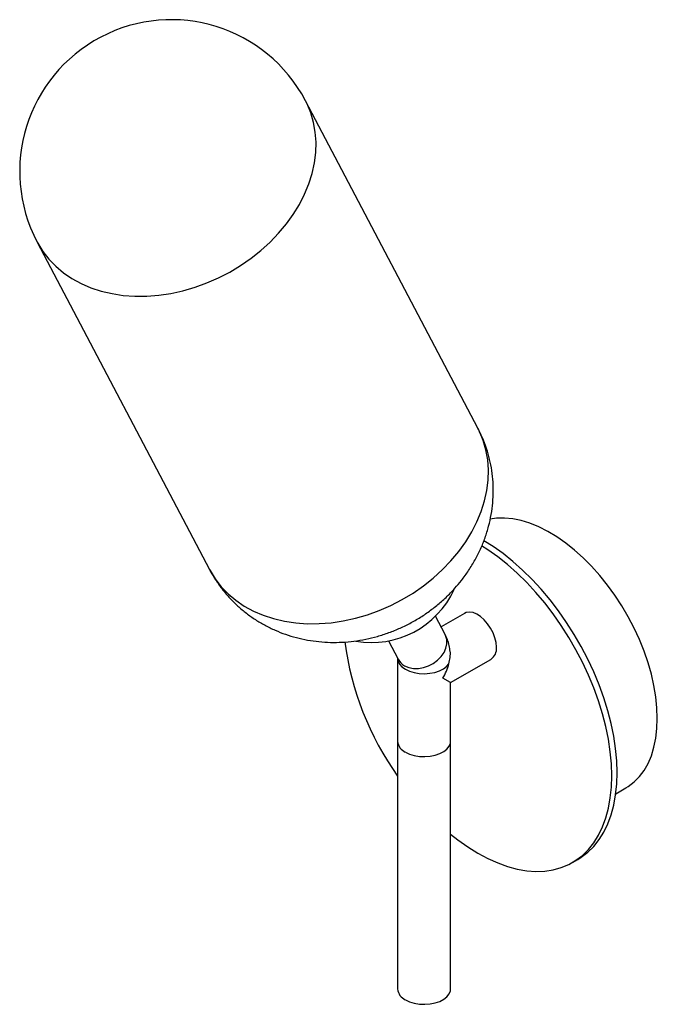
# Paper-space layout '_Isométrica' of a CAD drawing. Header units: millimetres. Extents: x -225 to -57, y -93 to 166.
import ezdxf

# ---------------------------------------------------------------- set-up
doc = ezdxf.new("R2010")
doc.units = ezdxf.units.MM

psp = doc.layouts.new('_Isométrica')

# ---------------------------------------------------------------- linework, layer by layer
at = {"color": 7, "linetype": 'Continuous', "lineweight": 25}
for p, q in [((-104.19, 58.57), (-149.67, 144.94)), ((-220.46, 107.67), (-174.98, 21.3)), ((-112.86, 4.21), (-115.39, 9.02)), ((-107.75, 9.74), (-113.9, 6.19)), ((-127.78, 2.5), (-125.25, -2.31)), ((-125.39, -2.12), (-125.39, -89.31)), ((-111.39, -8.53), (-100.75, -2.39)), ((-111.39, -8.53), (-113.44, -7.34)), ((-111.39, -89.31), (-111.39, -8.53)), ((-67.84, -37.82), (-65.16, -36.27)), ((-79.25, -55.96), (-77.84, -55.14))]:
    psp.add_line(p, q, dxfattribs=at)
at = {"color": 8, "linetype": 'Continuous', "lineweight": 25, "flags": 128}
for points in [[(-156.78, 109.98), (-154.73, 112.43), (-152.9, 114.97), (-151.29, 117.6), (-149.92, 120.29), (-148.8, 123.02), (-147.93, 125.77), (-147.32, 128.53), (-146.98, 131.27), (-146.9, 133.98), (-147.09, 136.63), (-147.55, 139.21), (-148.27, 141.7), (-149.24, 144.09), (-149.67, 144.94)], [(-220.46, 107.67), (-220.3, 107.38), (-218.95, 105.19), (-217.36, 103.15), (-215.54, 101.27), (-213.51, 99.57), (-211.29, 98.05), (-208.87, 96.73), (-206.29, 95.62), (-203.56, 94.73), (-200.7, 94.06), (-197.74, 93.61), (-194.68, 93.39), (-191.55, 93.41), (-188.38, 93.65), (-185.19, 94.12), (-181.99, 94.82), (-178.82, 95.74), (-175.69, 96.88), (-172.63, 98.22), (-169.65, 99.75), (-166.78, 101.48), (-164.04, 103.38), (-161.45, 105.43), (-159.02, 107.64), (-156.78, 109.98)], [(-111.3, 23.61), (-109.26, 26.06), (-107.42, 28.6), (-105.81, 31.23), (-104.44, 33.92), (-103.32, 36.65), (-102.45, 39.4), (-101.84, 42.16), (-101.5, 44.9), (-101.42, 47.61), (-101.61, 50.26), (-102.07, 52.84), (-102.79, 55.33), (-103.76, 57.72), (-104.19, 58.57)], [(-174.98, 21.3), (-174.82, 21.01), (-173.47, 18.82), (-171.88, 16.78), (-170.07, 14.9), (-168.04, 13.2), (-165.81, 11.68), (-163.39, 10.36), (-160.81, 9.25), (-158.08, 8.36), (-155.22, 7.69), (-152.26, 7.24), (-149.2, 7.02), (-146.07, 7.04), (-142.9, 7.28), (-139.71, 7.75), (-136.51, 8.45), (-133.34, 9.37), (-130.21, 10.51), (-127.15, 11.85), (-124.17, 13.38), (-121.3, 15.11), (-118.56, 17.01), (-115.97, 19.06), (-113.55, 21.27), (-111.3, 23.61)], [(-123.54, -4.06), (-122.45, -4.53), (-121.23, -4.78), (-119.91, -4.79), (-118.56, -4.57), (-117.23, -4.13), (-115.97, -3.47), (-114.84, -2.64), (-113.89, -1.65), (-113.14, -0.56), (-112.64, 0.59), (-112.4, 1.75), (-112.43, 2.88), (-112.73, 3.94), (-112.86, 4.21)], [(-125.39, -2.15), (-125.27, -2.87), (-124.88, -3.64), (-124.23, -4.35), (-123.34, -4.98), (-122.26, -5.49), (-121.03, -5.87), (-119.69, -6.09), (-118.3, -6.16), (-116.91, -6.07), (-115.58, -5.82), (-114.37, -5.43), (-113.31, -4.9), (-112.46, -4.26), (-111.84, -3.54)]]:
    psp.add_lwpolyline(points, dxfattribs=at)
at = {"color": 7, "linetype": 'Continuous', "lineweight": 25, "flags": 128}
for points in [[(-56.88, -17.96), (-56.97, -15.17), (-57.27, -12.28), (-57.76, -9.32), (-58.45, -6.31), (-59.32, -3.26), (-60.37, -0.21), (-61.6, 2.84), (-62.99, 5.86), (-64.54, 8.82), (-66.23, 11.71), (-68.06, 14.51), (-70, 17.2), (-72.06, 19.75), (-74.2, 22.15), (-76.42, 24.39), (-78.7, 26.44), (-81.03, 28.29), (-83.38, 29.94), (-85.75, 31.36), (-88.12, 32.56), (-90.46, 33.51), (-92.77, 34.22), (-95.02, 34.67), (-97.2, 34.87), (-99.3, 34.82), (-100.97, 34.58)], [(-67.48, -32.25), (-67.58, -29.14), (-67.88, -25.93), (-68.37, -22.65), (-69.05, -19.31), (-69.93, -15.92), (-70.98, -12.51), (-72.22, -9.1), (-73.63, -5.7), (-75.2, -2.34), (-76.92, 0.97), (-78.79, 4.21), (-80.79, 7.36), (-82.92, 10.4), (-85.16, 13.31), (-87.5, 16.09), (-89.92, 18.71), (-92.42, 21.16), (-94.97, 23.42), (-97.57, 25.49), (-100.2, 27.35), (-102.67, 28.89)], [(-68.9, -33.06), (-69, -29.96), (-69.29, -26.75), (-69.78, -23.47), (-70.47, -20.12), (-71.34, -16.74), (-72.4, -13.33), (-73.63, -9.92), (-75.04, -6.52), (-76.61, -3.16), (-78.33, 0.15), (-80.2, 3.39), (-82.21, 6.54), (-84.34, 9.58), (-86.57, 12.5), (-88.91, 15.27), (-91.33, 17.89), (-93.83, 20.34), (-96.38, 22.61), (-98.98, 24.68), (-101.61, 26.53), (-103.21, 27.55)], [(-99.3, 0.82), (-99.4, 2.03), (-99.7, 3.31), (-100.19, 4.6), (-100.84, 5.85), (-101.63, 7.02), (-102.53, 8.04), (-103.5, 8.89), (-104.5, 9.53), (-105.49, 9.93), (-106.43, 10.07), (-107.28, 9.95), (-107.75, 9.74)], [(-65.16, -36.27), (-64.54, -35.89), (-62.99, -34.72), (-61.6, -33.31), (-60.37, -31.68), (-59.32, -29.83), (-58.45, -27.79), (-57.76, -25.57), (-57.27, -23.18), (-56.97, -20.64), (-56.88, -17.96)], [(-123.34, -26.85), (-122.25, -27.36), (-120.99, -27.74), (-119.63, -27.97), (-118.22, -28.03), (-116.81, -27.93), (-115.47, -27.66), (-114.25, -27.25), (-113.2, -26.7), (-112.36, -26.04), (-111.77, -25.3), (-111.45, -24.5), (-111.39, -23.99)], [(-123.34, -26.85), (-122.25, -27.36), (-120.99, -27.74), (-119.63, -27.97), (-118.22, -28.03), (-116.81, -27.93), (-115.47, -27.66), (-114.25, -27.25), (-113.2, -26.7), (-112.36, -26.04), (-111.77, -25.3), (-111.45, -24.5), (-111.39, -23.99)], [(-111.39, -48.52), (-109.52, -49.98), (-106.89, -51.84), (-104.25, -53.48), (-101.61, -54.89), (-98.98, -56.07), (-96.38, -57), (-93.83, -57.68), (-91.33, -58.12), (-88.91, -58.29), (-86.57, -58.22), (-84.34, -57.88), (-82.21, -57.3), (-80.2, -56.46), (-78.33, -55.38), (-76.61, -54.07), (-75.04, -52.52), (-73.63, -50.74), (-72.4, -48.76), (-71.34, -46.57), (-70.47, -44.19), (-69.78, -41.64), (-69.29, -38.92), (-69, -36.06), (-68.9, -33.06)], [(-77.84, -55.14), (-76.92, -54.57), (-75.2, -53.25), (-73.63, -51.7), (-72.22, -49.93), (-70.98, -47.94), (-69.93, -45.75), (-69.05, -43.37), (-68.37, -40.82), (-67.88, -38.1), (-67.58, -35.24), (-67.48, -32.25)], [(-123.34, -92.17), (-122.25, -92.69), (-120.99, -93.07), (-119.63, -93.29), (-118.22, -93.35), (-116.81, -93.25), (-115.47, -92.99), (-114.25, -92.57), (-113.2, -92.02), (-112.36, -91.36), (-111.77, -90.62), (-111.45, -89.82), (-111.39, -89.31)]]:
    psp.add_lwpolyline(points, dxfattribs=at)
at = {"color": 7, "linetype": 'Continuous', "lineweight": 25}
for centre, radius, start, end in [((-185.06, 126.3), 40, 27.7696, 207.7696), ((-132.29, 26.08), 24.02, 260.1295, 335.3872), ((-61.41, 12.4), 78.55, 187.4479, 215.4597), ((-102.79, 0.47), 3.5, 305.5137, 5.7985), ((-127.49, 0.82), 16.25, 329.8292, 344.4311), ((-121.91, -23.65), 3.5, 185.5173, 245.8029), ((-121.91, -88.98), 3.5, 185.5173, 245.8029)]:
    psp.add_arc(centre, radius, start, end, dxfattribs=at)
at = {"color": 8, "linetype": 'Continuous', "lineweight": 25}
psp.add_arc((-121.43, -0.28), 4.33, 208.035, 240.7673, dxfattribs=at)
at = {"color": 7, "linetype": 'Continuous', "lineweight": 25}
for points, knots in [([(-110.26, 16.4), (-109.68, 17.06), (-108.39, 18.55), (-106.61, 21.03), (-104.92, 23.8), (-103.47, 26.69), (-102.27, 29.66), (-101.32, 32.71), (-100.65, 35.8), (-100.24, 38.91), (-100.1, 42.02), (-100.22, 45.1), (-100.61, 48.13), (-101.25, 51.1), (-102.14, 53.98), (-103.12, 56.48), (-103.9, 57.96), (-104.22, 58.56)], [0, 0, 0, 0, 0.057867, 0.129149, 0.200451, 0.271506, 0.342202, 0.412447, 0.482173, 0.551342, 0.619935, 0.687959, 0.755435, 0.822396, 0.888887, 0.954958, 1, 1, 1, 1]), ([(-174.97, 21.32), (-174.91, 21.18), (-174.41, 20.16), (-173.28, 18.36), (-171.57, 15.95), (-169.65, 13.72), (-167.56, 11.65), (-165.3, 9.76), (-162.9, 8.06), (-160.36, 6.56), (-157.71, 5.27), (-154.94, 4.18), (-152.08, 3.32), (-149.14, 2.67), (-146.13, 2.25), (-143.07, 2.06), (-139.98, 2.1), (-136.87, 2.38), (-133.77, 2.89), (-130.69, 3.64), (-127.65, 4.63), (-124.67, 5.84), (-121.78, 7.27), (-118.98, 8.92), (-116.31, 10.78), (-113.79, 12.84), (-111.78, 14.74), (-110.65, 15.97), (-110.26, 16.4)], [0, 0, 0, 0, 0.005883, 0.045134, 0.08423, 0.123209, 0.162115, 0.200995, 0.239897, 0.27887, 0.317963, 0.357224, 0.396698, 0.436424, 0.476433, 0.516744, 0.557366, 0.598295, 0.639514, 0.681002, 0.722735, 0.764689, 0.806844, 0.849184, 0.891689, 0.934338, 0.977101, 1, 1, 1, 1]), ([(-111.59, 0.18), (-111.62, 0.4), (-111.71, 1.18), (-112.08, 2.45), (-112.53, 3.56), (-112.82, 4.13), (-112.86, 4.21)], [0, 0, 0, 0, 0.151371, 0.550725, 0.935791, 1, 1, 1, 1]), ([(-111.84, -3.54), (-111.72, -3), (-111.49, -1.9), (-111.4, -0.61), (-111.58, 0.04), (-111.62, 0.18)], [0, 0, 0, 0, 0.434716, 0.88432, 1, 1, 1, 1])]:
    psp.add_open_spline(points, degree=3, knots=knots, dxfattribs=at)

doc.saveas('drawing.dxf')
